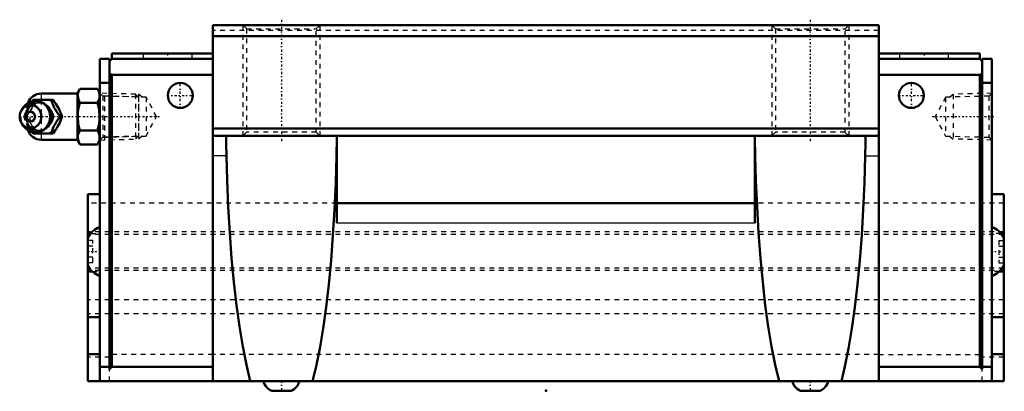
# Model space of a CAD drawing. Header units: millimetres. Extents: x -109 to 95, y 0 to 77.
import ezdxf

# ---------------------------------------------------------------- set-up
doc = ezdxf.new("R2010")
doc.units = ezdxf.units.MM
doc.linetypes.add('Center', pattern=[1.5, 0.45, -0.5, 0.05, -0.5])
doc.linetypes.add('Dashed', pattern=[2, 1, -1])
for name, color, linetype, lineweight in [('2d ConnectionPoints', 7, 'Continuous', 50), ('AM_0', 7, 'Continuous', 50), ('AM_4', 3, 'Continuous', 25), ('AM_5', 3, 'Continuous', 25), ('AM_7', 7, 'Center', 25), ('AM_9', 6, 'Dashed', 25)]:
    doc.layers.add(name, color=color, linetype=linetype, lineweight=lineweight)

# ---------------------------------------------------------------- blocks, each defined once
blk = doc.blocks.new('1_tuud90s5yw5rgx7tm8i1cjhnb________0_in_HSR65XC1SS_GK__BLOCK_1B_PT1_8__0')
at = {"layer": 'AM_0'}
for p, q in [((-97.45, 61.8), (-104.95, 61.8)), ((-96.93, 62.77), (-97.45, 61.88)), ((-97.45, 61.88), (-97.45, 52.12)), ((-96.93, 62.77), (-93.27, 62.77)), ((-92.75, 61.88), (-93.27, 62.77)), ((-106.9, 60.18), (-106.66, 60.5)), ((-106.66, 60.5), (-102.52, 60.5)), ((-96.93, 59.89), (-93.27, 59.89)), ((-108.65, 58.96), (-109.01, 58.44)), ((-109.01, 55.56), (-108.65, 55.04)), ((-101.04, 57), (-100.64, 57)), ((-106.66, 53.5), (-106.9, 53.82)), ((-106.66, 53.5), (-102.52, 53.5)), ((-96.93, 54.11), (-93.27, 54.11)), ((-104.95, 52.2), (-97.45, 52.2)), ((-97.45, 52.12), (-96.93, 51.23)), ((-96.93, 51.23), (-93.27, 51.23)), ((-93.27, 51.23), (-92.75, 52.12))]:
    blk.add_line(p, q, dxfattribs=at)
for points in [[(-96.93, 62.77), (-97.27, 62.02), (-97.36, 61.62), (-97.38, 61.23), (-97.25, 60.56), (-96.93, 59.89)], [(-93.27, 59.89), (-92.93, 60.64), (-92.84, 61.04), (-92.82, 61.43), (-92.95, 62.1), (-93.27, 62.77)], [(-102.92, 60.5), (-102.73, 59.95), (-102.51, 59.37), (-102.33, 58.96), (-102.1, 58.54), (-101.79, 58.04), (-101.45, 57.55), (-101.04, 57)], [(-100.64, 57), (-100.9, 57.73), (-101.07, 58.13), (-101.26, 58.53), (-101.57, 59.09), (-101.92, 59.66), (-102.52, 60.5)], [(-96.93, 59.89), (-97.26, 58.45), (-97.35, 57.7), (-97.38, 56.95), (-97.26, 55.53), (-96.93, 54.11)], [(-93.27, 54.11), (-92.94, 55.55), (-92.85, 56.3), (-92.82, 57.05), (-92.94, 58.47), (-93.27, 59.89)], [(-101.04, 57), (-101.45, 56.45), (-101.85, 55.87), (-102.1, 55.46), (-102.33, 55.04), (-102.55, 54.54), (-102.73, 54.05), (-102.92, 53.5)], [(-102.52, 53.5), (-102, 54.23), (-101.74, 54.63), (-101.5, 55.03), (-101.2, 55.59), (-100.95, 56.16), (-100.64, 57)], [(-96.93, 54.11), (-97.27, 53.36), (-97.36, 52.96), (-97.38, 52.57), (-97.25, 51.9), (-96.93, 51.23)], [(-93.27, 51.23), (-92.93, 51.98), (-92.84, 52.38), (-92.82, 52.77), (-92.95, 53.44), (-93.27, 54.11)]]:
    blk.add_lwpolyline(points, dxfattribs=at)
for centre, radius, start, end in [((-104.95, 58.8), 3, 90, 159.9436), ((-106.19, 57), 3.3, 270, 90), ((-104.95, 55.2), 3, 200.0564, 270)]:
    blk.add_arc(centre, radius, start, end, dxfattribs=at)
for major_axis in [(0, 2.42), (0, -1.01)]:
    blk.add_ellipse((-107.2, 57), major_axis=major_axis, ratio=0.927184, dxfattribs=at)
blk.add_ellipse((-106.19, 57), major_axis=(0, 3.3), ratio=0.927184, start_param=2.207257, end_param=7.217521, dxfattribs=at)
at = {"layer": 'AM_4'}
for p, q in [((-104.95, 61.8), (-104.95, 60.52)), ((-104.95, 53.48), (-104.95, 52.2))]:
    blk.add_line(p, q, dxfattribs=at)
blk.add_ellipse((-105.37, 57), major_axis=(0, 2.94), ratio=0.927184, start_param=3.533104, end_param=5.891674, dxfattribs=at)
at = {"layer": 'AM_5', "linetype": 'Dashed'}
for p, q in [((-91.75, 52.14), (-91.75, 61.86)), ((-84.77, 61.08), (-91.77, 61.26)), ((-84.77, 52.92), (-91.77, 52.74))]:
    blk.add_line(p, q, dxfattribs=at)
at = {"layer": 'AM_9'}
for p, q in [((-85.33, 61.67), (-92.75, 61.86)), ((-84.75, 61.06), (-85.33, 61.67)), ((-85.33, 61.67), (-85.33, 52.33)), ((-104.95, 60.52), (-104.95, 53.48)), ((-84.75, 61.06), (-84.75, 52.94)), ((-107.95, 58.8), (-107.95, 55.2)), ((-108.54, 57), (-108.14, 57)), ((-102.91, 57), (-102.91, 56.97)), ((-92.75, 52.14), (-85.33, 52.33)), ((-85.33, 52.33), (-84.75, 52.94))]:
    blk.add_line(p, q, dxfattribs=at)
for points in [[(-106.27, 60.5), (-106.53, 59.77), (-106.69, 59.37), (-106.89, 58.97), (-107.19, 58.41), (-107.54, 57.84), (-108.14, 57)], [(-108.08, 57.22), (-108.08, 57.26), (-108.02, 57.64), (-107.92, 58.02), (-107.77, 58.37), (-107.58, 58.7), (-107.35, 59), (-107.09, 59.26), (-106.79, 59.48), (-106.47, 59.65), (-106.14, 59.77), (-105.79, 59.84), (-105.43, 59.86), (-105.07, 59.82), (-104.72, 59.73), (-104.39, 59.58), (-104.12, 59.42)], [(-107.91, 58.61), (-107.72, 58.96), (-107.41, 59.46), (-107.07, 59.95), (-106.9, 60.18)], [(-105.45, 53.84), (-105.57, 53.82), (-105.89, 53.81), (-106.21, 53.86), (-106.79, 54.12), (-107.24, 54.56), (-107.56, 55.16), (-107.73, 55.73), (-107.81, 56.32), (-107.84, 57.23), (-107.75, 58.14), (-107.65, 58.57), (-107.5, 58.99), (-107.28, 59.38), (-107, 59.71), (-106.7, 59.93), (-106.37, 60.09), (-105.77, 60.19), (-105.45, 60.16)], [(-104.95, 54.02), (-104.34, 54.36), (-103.81, 54.72), (-103.36, 55.09), (-102.99, 55.48), (-102.7, 55.89), (-102.51, 56.3), (-102.4, 56.71), (-102.38, 57.13), (-102.46, 57.55), (-102.62, 57.96), (-102.87, 58.37), (-103.21, 58.77), (-103.64, 59.15), (-104.14, 59.51), (-104.72, 59.86), (-104.95, 59.98)], [(-108.54, 57), (-108.35, 57.55), (-108.13, 58.13), (-108.08, 58.26)], [(-108.25, 56.15), (-108.35, 56.45), (-108.54, 57)], [(-108.14, 57), (-107.62, 56.27), (-107.36, 55.87), (-107.12, 55.47), (-106.82, 54.91), (-106.57, 54.34), (-106.27, 53.5)], [(-108.07, 56.64), (-108.09, 56.87), (-108.08, 57.22)], [(-104.17, 54.55), (-104.47, 54.38), (-104.8, 54.25), (-105.15, 54.17), (-105.5, 54.14), (-105.86, 54.17), (-106.21, 54.25), (-106.55, 54.39), (-106.87, 54.57), (-107.16, 54.81), (-107.42, 55.08), (-107.64, 55.39), (-107.82, 55.73), (-107.96, 56.09), (-108.05, 56.48), (-108.07, 56.64)], [(-106.9, 53.82), (-107.07, 54.05), (-107.47, 54.63), (-107.72, 55.04), (-107.87, 55.31)], [(-104.95, 54.02), (-105.07, 53.96), (-105.19, 53.91), (-105.32, 53.87), (-105.45, 53.84)]]:
    blk.add_lwpolyline(points, dxfattribs=at)
for centre, start, end in [((-104.95, 58.8), 159.9436, 180), ((-104.95, 55.2), 180, 200.0564)]:
    blk.add_arc(centre, 3, start, end, dxfattribs=at)
blk.add_ellipse((-105.63, 57), major_axis=(0, -2.94), ratio=0.927184, dxfattribs=at)
for centre, major_axis, start_param, end_param in [((-104.17, 57), (0, -3.44), 3.553259, 5.871519), ((-105.37, 57), (0, 2.94), 5.891674, 6.833559), ((-104.17, 57), (0, 3.44), 2.729926, 6.694852), ((-106.19, 57), (0, 3.3), 0.934336, 2.207257), ((-105.37, 57), (0, 2.94), 1.325346, 1.572128), ((-105.37, 57), (0, 2.94), 2.570144, 3.533104)]:
    blk.add_ellipse(centre, major_axis=major_axis, ratio=0.927184, start_param=start_param, end_param=end_param, dxfattribs=at)
blk = doc.blocks.new('2_HSR65XCSSB_PT1_811_S_0_in_HSR65XC1SS_GK__BLOCK_1B_PT1_8__0')
at = {"layer": 'AM_0'}
for p, q in [((69.25, 76), (-69.25, 76)), ((-69.25, 76), (-69.25, 2)), ((69.25, 76), (69.25, 2)), ((69.25, 73.7), (-69.25, 73.7)), ((-90.25, 70.1), (-69.25, 70.1)), ((-90.25, 69), (-90.25, 70.1)), ((90.25, 70.1), (69.25, 70.1)), ((90.25, 69), (90.25, 70.1)), ((-92.75, 69), (-90.75, 69)), ((-92.75, 69), (-92.75, 2)), ((-90.75, 68.5), (-90.25, 69)), ((-90.75, 69), (-90.75, 4.5)), ((-69.25, 69), (-90.25, 69)), ((69.25, 69), (90.25, 69)), ((90.75, 68.5), (90.25, 69)), ((90.75, 69), (90.75, 4.5)), ((92.75, 69), (90.75, 69)), ((92.75, 69), (92.75, 2)), ((-90.25, 65.67), (-90.75, 65.95)), ((-69.25, 65.67), (-90.25, 65.67)), ((-90.25, 65.67), (-90.25, 5)), ((69.25, 65.67), (90.25, 65.67)), ((90.25, 65.67), (90.75, 65.95)), ((90.25, 65.67), (90.25, 5)), ((-92.75, 64), (-90.75, 64)), ((92.75, 64), (90.75, 64)), ((69.25, 54.5), (-69.25, 54.5)), ((69.25, 53), (-69.25, 53)), ((-66.5, 53), (-66.5, 51.38)), ((-66.5, 51.38), (-66.43, 48.87)), ((-43.5, 34.87), (-43.5, 53)), ((43.5, 34.87), (43.5, 53)), ((66.5, 51.38), (66.43, 48.87)), ((66.5, 53), (66.5, 51.38)), ((-95.25, 40.86), (-95.25, 2)), ((-95.25, 40.86), (-92.75, 40.86)), ((43.5, 39), (-43.5, 39)), ((95.25, 40.86), (92.75, 40.86)), ((95.25, 40.86), (95.25, 2)), ((-95.25, 32.71), (-94.68, 32.71)), ((95.25, 32.71), (94.68, 32.71)), ((-95.25, 24.81), (-94.34, 24.81)), ((95.25, 24.81), (94.34, 24.81)), ((-95.25, 15.31), (-92.75, 15.31)), ((95.25, 15.31), (92.75, 15.31)), ((-95.25, 7.63), (-92.75, 7.63)), ((95.25, 7.63), (92.75, 7.63)), ((-90.75, 5), (-92.75, 5)), ((-90.75, 4.5), (-90.25, 5)), ((-69.25, 5), (-90.25, 5)), ((69.25, 5), (90.25, 5)), ((90.75, 4.5), (90.25, 5)), ((90.75, 5), (92.75, 5)), ((95.25, 2), (-95.25, 2)), ((-52.99, 0), (-57.01, 0)), ((57.01, 0), (52.99, 0))]:
    blk.add_line(p, q, dxfattribs=at)
for points in [[(-43.57, 48.87), (-43.55, 49.67), (-43.52, 50.45), (-43.51, 50.93), (-43.5, 51.38)], [(43.57, 48.87), (43.55, 49.67), (43.52, 50.45), (43.51, 50.93), (43.5, 51.38)], [(-61.48, 2), (-62.28, 5.41), (-63.03, 9.2), (-63.72, 13.34), (-64.34, 17.81), (-64.89, 22.57), (-65.36, 27.59), (-65.76, 32.82), (-66.07, 38.22), (-66.3, 43.76), (-66.43, 48.87)], [(-43.57, 48.87), (-43.72, 43.24), (-43.96, 37.72), (-44.28, 32.33), (-44.68, 27.12), (-45.16, 22.12), (-45.72, 17.39), (-46.34, 12.95), (-47.04, 8.83), (-47.79, 5.08), (-48.52, 2)], [(48.52, 2), (47.72, 5.41), (46.97, 9.2), (46.28, 13.34), (45.66, 17.81), (45.11, 22.57), (44.64, 27.59), (44.24, 32.82), (43.93, 38.22), (43.7, 43.76), (43.57, 48.87)], [(66.43, 48.87), (66.28, 43.24), (66.04, 37.72), (65.72, 32.33), (65.32, 27.12), (64.84, 22.12), (64.28, 17.39), (63.66, 12.95), (62.96, 8.83), (62.21, 5.08), (61.48, 2)]]:
    blk.add_lwpolyline(points, dxfattribs=at)
for centre in [(-76.05, 61.4), (76.05, 61.4)]:
    blk.add_circle(centre, 2.6, dxfattribs=at)
for centre, radius, start, end in [((-91.55, 30.22), 4, 107.4576, 157.6684), ((91.55, 30.22), 4, 22.3316, 72.5424), ((-91.55, 27.68), 4, 202.3316, 252.5424), ((91.55, 27.68), 4, 287.4576, 337.6684), ((-55.86, 2.77), 3, 194.8724, 247.4184), ((-54.14, 2.77), 3, 292.5816, 345.1276), ((54.14, 2.77), 3, 194.8724, 247.4184), ((55.86, 2.77), 3, 292.5816, 345.1276)]:
    blk.add_arc(centre, radius, start, end, dxfattribs=at)
at = {"layer": 'AM_4'}
for p, q in [((-66.43, 48.87), (-69.25, 48.87)), ((-43.5, 48.87), (-43.57, 48.87)), ((43.5, 48.87), (43.57, 48.87)), ((66.43, 48.87), (69.25, 48.87)), ((43.5, 34.87), (-43.5, 34.87))]:
    blk.add_line(p, q, dxfattribs=at)
at = {"layer": 'AM_5', "linetype": 'Dashed'}
for p, q in [((-63, 76), (-63, 53)), ((-47, 76), (-47, 53)), ((47, 76), (47, 53)), ((63, 76), (63, 53)), ((-83.97, 61.06), (-84.75, 61.66)), ((-84.75, 61.66), (-84.75, 52.34)), ((83.97, 61.06), (84.75, 61.66)), ((92.75, 61.86), (84.75, 61.66)), ((84.75, 61.66), (84.75, 52.34)), ((-83.97, 52.94), (-84.75, 52.34)), ((83.97, 52.94), (84.75, 52.34)), ((92.75, 52.14), (84.75, 52.34))]:
    blk.add_line(p, q, dxfattribs=at)
at = {"layer": 'AM_7'}
for p, q in [((-55, 77.15), (-55, 51.85)), ((55, 77.15), (55, 51.85)), ((-78.7, 70.15), (-78.7, 69.05)), ((78.7, 70.15), (78.7, 69.05)), ((-76.05, 58.67), (-76.05, 64.13)), ((76.05, 58.67), (76.05, 64.13)), ((-78.78, 61.4), (-73.32, 61.4)), ((73.32, 61.4), (78.78, 61.4)), ((-108.71, 57), (-80.38, 57)), ((80.38, 57), (93.34, 57)), ((-95.38, 28.95), (-92.62, 28.95)), ((92.62, 28.95), (95.38, 28.95)), ((-55, 2.1), (-55, -0.1)), ((55, 2.1), (55, -0.1))]:
    blk.add_line(p, q, dxfattribs=at)
at = {"layer": 'AM_9'}
for p, q in [((-63, 76), (-62.25, 75.25)), ((-47.75, 75.25), (-47, 76)), ((47, 76), (47.75, 75.25)), ((62.25, 75.25), (63, 76)), ((69.25, 74.9), (-69.25, 74.9)), ((-62.25, 75.25), (-62.25, 53.75)), ((-62.25, 75.25), (-47.75, 75.25)), ((-47.75, 53.75), (-47.75, 75.25)), ((47.75, 75.25), (47.75, 53.75)), ((47.75, 75.25), (62.25, 75.25)), ((62.25, 53.75), (62.25, 75.25)), ((-83.8, 70.1), (-83.8, 69.1)), ((-73.6, 69.1), (-73.6, 70.1)), ((73.6, 70.1), (73.6, 69.1)), ((83.8, 69.1), (83.8, 70.1)), ((-83.8, 69.1), (-73.6, 69.1)), ((73.6, 69.1), (83.8, 69.1)), ((-92.18, 61.27), (-92.75, 61.86)), ((92.75, 61.86), (92.18, 61.27)), ((-83.17, 61.04), (-92.18, 61.27)), ((-92.18, 61.27), (-92.18, 52.73)), ((-80.97, 57), (-83.17, 61.04)), ((-83.17, 61.04), (-83.17, 52.96)), ((83.17, 61.04), (80.97, 57)), ((92.18, 61.27), (83.17, 61.04)), ((83.17, 61.04), (83.17, 52.96)), ((92.18, 61.27), (92.18, 52.73)), ((-83.17, 52.96), (-80.97, 57)), ((80.97, 57), (83.17, 52.96)), ((-62.25, 53.75), (-63, 53)), ((-47.75, 53.75), (-62.25, 53.75)), ((-47, 53), (-47.75, 53.75)), ((47.75, 53.75), (47, 53)), ((62.25, 53.75), (47.75, 53.75)), ((63, 53), (62.25, 53.75)), ((-92.75, 52.14), (-92.18, 52.73)), ((-92.18, 52.73), (-83.17, 52.96)), ((83.17, 52.96), (92.18, 52.73)), ((92.18, 52.73), (92.75, 52.14)), ((-43.5, 39), (-95.25, 39)), ((95.25, 39), (43.5, 39)), ((95.25, 33.02), (-95.25, 33.02)), ((95.25, 32.5), (-95.25, 32.5)), ((-94.25, 31.26), (-95.25, 31.26)), ((-94.68, 32.71), (-92.75, 32.71)), ((-94.25, 26.64), (-94.25, 31.26)), ((94.68, 32.71), (92.75, 32.71)), ((94.25, 31.26), (95.25, 31.26)), ((94.25, 31.26), (94.25, 26.64)), ((-94.25, 30.1), (-95.25, 30.1)), ((94.25, 30.1), (95.25, 30.1)), ((-94.25, 27.8), (-95.25, 27.8)), ((-94.25, 26.64), (-95.25, 26.64)), ((94.25, 27.8), (95.25, 27.8)), ((94.25, 26.64), (95.25, 26.64)), ((95.25, 25.5), (-95.25, 25.5)), ((95.25, 24.98), (-95.25, 24.98)), ((-94.34, 24.81), (-92.75, 24.81)), ((94.34, 24.81), (92.75, 24.81)), ((95.25, 18.89), (-95.25, 18.89)), ((95.25, 16), (-95.25, 16)), ((-90.75, 7), (-95.25, 7)), ((-69.25, 7.53), (-90.75, 7.53)), ((69.25, 7.53), (-69.25, 7.53)), ((69.25, 7.53), (90.75, 7.53)), ((95.25, 7), (90.75, 7)), ((-90.75, 2), (-90.75, 4.5)), ((90.75, 2), (90.75, 4.5))]:
    blk.add_line(p, q, dxfattribs=at)

msp = doc.modelspace()

# ---------------------------------------------------------------- linework, layer by layer
at = {"layer": '2d ConnectionPoints'}
for p in [(-92.75, 57), (92.75, 57), (0, 0)]:
    msp.add_point(p, dxfattribs=at)

# ---------------------------------------------------------------- block references
for name in ['2_HSR65XCSSB_PT1_811_S_0_in_HSR65XC1SS_GK__BLOCK_1B_PT1_8__0', '1_tuud90s5yw5rgx7tm8i1cjhnb________0_in_HSR65XC1SS_GK__BLOCK_1B_PT1_8__0']:
    msp.add_blockref(name, (0, 0))

doc.saveas('drawing.dxf')
